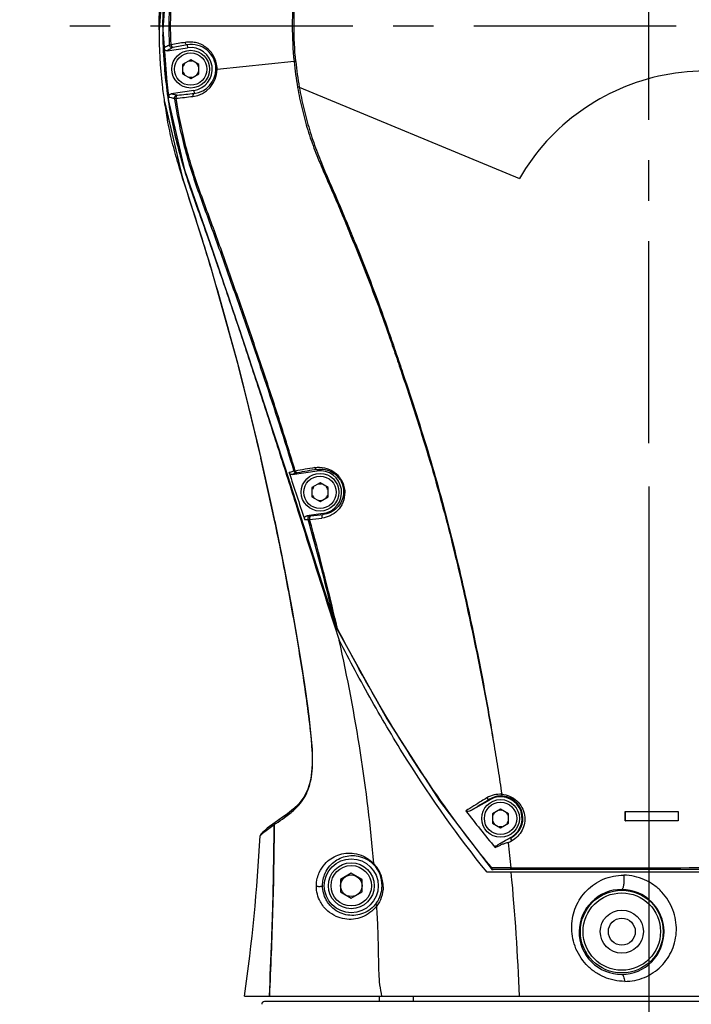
# Model space of a CAD drawing. Header units: millimetres. Extents: x 7426 to 8300, y 123 to 421.
# Tile 185 of 197: x 8157.3 to 8163.54, y 335.29 to 344.42. Entities that reach past the tile are written whole.
import ezdxf

# ---------------------------------------------------------------- set-up
doc = ezdxf.new("R2010")
doc.units = ezdxf.units.MM
doc.linetypes.add('CENTER', pattern=[0.6, 0.375, -0.075, 0.075, -0.075])
for name, color, linetype in [('中心线', 7, 'CENTER'), ('外形图', 7, 'Continuous'), ('尺寸标注', 7, 'Continuous'), ('运动范围', 7, 'Continuous')]:
    doc.layers.add(name, color=color, linetype=linetype)
doc.styles.add('微软雅黑', font='msyh.ttc')
doc.dimstyles.new('尺寸标注_1_20比例', dxfattribs={"dimtxt": 1.5, "dimasz": 1.25, "dimexe": 0.5, "dimexo": 0.4, "dimgap": 0.5, "dimtad": 1, "dimdec": 1, "dimlfac": 20, "dimdsep": 46, "dimtxsty": '微软雅黑', "dimcen": 0.09, "dimadec": 0, "dimazin": 0, "dimtp": 0.01, "dimtm": 0.01, "dimtfac": 1, "dimtdec": 1, "dimtofl": 0, "dimtmove": 0, "dimatfit": 3, "dimfxl": 1, "dimtolj": 1, "dimarcsym": 0})

# ---------------------------------------------------------------- blocks, each defined once
blk = doc.blocks.new('*D1279')
at = {"layer": 'Defpoints', "color": 0}
for p in [(8163.1407, 403.1778), (8093.7172, 293.7489), (8143.3418, 293.7489)]:
    blk.add_point(p, dxfattribs=at)
at = {"layer": '尺寸标注', "color": 0, "lineweight": -2}
for p, q in [((8162.7407, 403.1778), (8093.2172, 403.1778)), ((8093.7172, 401.9278), (8093.7172, 294.9989)), ((8142.9418, 293.7489), (8093.2172, 293.7489))]:
    blk.add_line(p, q, dxfattribs=at)
at = {"layer": '尺寸标注', "color": 0}
for points in [[(8093.9255, 401.9278), (8093.5088, 401.9278), (8093.7172, 403.1778)], [(8093.5088, 294.9989), (8093.9255, 294.9989), (8093.7172, 293.7489)]]:
    blk.add_solid(points, dxfattribs=at)
at = {"layer": '尺寸标注', "color": 0, "insert": (8092.4381, 348.4634), "char_height": 1.5, "attachment_point": 5, "rotation": 90, "style": '微软雅黑'}
blk.add_mtext('\\A1;2188.6', dxfattribs=at)
blk = doc.blocks.new('*D1280')
at = {"layer": 'Defpoints', "color": 0}
for p in [(8163.1407, 340.4926), (8164.3908, 323.3293), (8164.3908, 313.0883)]:
    blk.add_point(p, dxfattribs=at)
at = {"layer": '尺寸标注', "color": 0, "lineweight": -2}
for p, q in [((8163.1407, 340.0926), (8163.1407, 312.5883)), ((8164.3908, 322.9293), (8164.3908, 312.5883)), ((8161.8907, 313.0883), (8157.5723, 313.0883)), ((8165.6408, 313.0883), (8166.8908, 313.0883))]:
    blk.add_line(p, q, dxfattribs=at)
at = {"layer": '尺寸标注', "color": 0}
for points in [[(8161.8907, 312.8799), (8161.8907, 313.2966), (8163.1407, 313.0883)], [(8165.6408, 313.2966), (8165.6408, 312.8799), (8164.3908, 313.0883)]]:
    blk.add_solid(points, dxfattribs=at)
at = {"layer": '尺寸标注', "color": 0, "insert": (8159.1065, 314.3639), "char_height": 1.5, "attachment_point": 5, "style": '微软雅黑'}
blk.add_mtext('\\A1;25', dxfattribs=at)
blk = doc.blocks.new('*D1283')
at = {"layer": 'Defpoints', "color": 0}
for p in [(8148.7883, 344.3629), (8164.3908, 323.3293), (8164.3908, 290.7281)]:
    blk.add_point(p, dxfattribs=at)
at = {"layer": '尺寸标注', "color": 0, "lineweight": -2}
for p, q in [((8148.7883, 343.9629), (8148.7883, 290.2281)), ((8164.3908, 322.9293), (8164.3908, 290.2281)), ((8150.0383, 290.7281), (8163.1408, 290.7281))]:
    blk.add_line(p, q, dxfattribs=at)
at = {"layer": '尺寸标注', "color": 0}
for points in [[(8150.0383, 290.9365), (8150.0383, 290.5198), (8148.7883, 290.7281)], [(8163.1408, 290.5198), (8163.1408, 290.9365), (8164.3908, 290.7281)]]:
    blk.add_solid(points, dxfattribs=at)
at = {"layer": '尺寸标注', "color": 0, "insert": (8156.5896, 292.0072), "char_height": 1.5, "attachment_point": 5, "style": '微软雅黑'}
blk.add_mtext('\\A1;312', dxfattribs=at)
blk = doc.blocks.new('*D1284')
at = {"layer": 'Defpoints', "color": 0}
for p in [(8104.3258, 344.3629), (8164.3908, 323.3293), (8164.3908, 286.541)]:
    blk.add_point(p, dxfattribs=at)
at = {"layer": '尺寸标注', "color": 0, "lineweight": -2}
for p, q in [((8104.3258, 343.9629), (8104.3258, 286.041)), ((8164.3908, 322.9293), (8164.3908, 286.041)), ((8105.5758, 286.541), (8163.1408, 286.541))]:
    blk.add_line(p, q, dxfattribs=at)
at = {"layer": '尺寸标注', "color": 0}
for points in [[(8105.5758, 286.7493), (8105.5758, 286.3327), (8104.3258, 286.541)], [(8163.1408, 286.3327), (8163.1408, 286.7493), (8164.3908, 286.541)]]:
    blk.add_solid(points, dxfattribs=at)
at = {"layer": '尺寸标注', "color": 0, "insert": (8134.3583, 287.8201), "char_height": 1.5, "attachment_point": 5, "style": '微软雅黑'}
blk.add_mtext('\\A1;\\A1;1201.2', dxfattribs=at)

msp = doc.modelspace()

# ---------------------------------------------------------------- linework, layer by layer
at = {"layer": '中心线', "linetype": 'CENTER', "ltscale": 5}
for p, q in [((8163.1407, 340.4926), (8163.1407, 379.0404)), ((8169.3943, 344.3629), (8157.5459, 344.3629))]:
    msp.add_line(p, q, dxfattribs=at)
at = {"layer": '外形图', "color": 7, "linetype": 'Continuous'}
for p, q in [((8158.6336, 344.269), (8158.6334, 344.2803)), ((8158.6366, 344.2691), (8158.6363, 344.2803)), ((8158.6725, 344.1339), (8158.8626, 344.1609)), ((8158.6922, 344.187), (8158.7082, 344.1884)), ((8158.8588, 344.1876), (8158.8626, 344.1609)), ((8158.8907, 344.0495), (8158.8157, 344.0062)), ((8158.8157, 344.0062), (8158.8157, 343.9196)), ((8158.9657, 344.0062), (8158.8907, 344.0495)), ((8158.9657, 343.9196), (8158.9657, 344.0062)), ((8159.8501, 344.0327), (8159.1355, 343.961)), ((8158.8157, 343.9196), (8158.8907, 343.8763)), ((8158.8907, 343.8763), (8158.9657, 343.9196)), ((8159.8981, 343.7959), (8161.9407, 342.9496)), ((8158.9189, 343.7649), (8158.7082, 343.7349)), ((8158.9189, 343.7649), (8158.9227, 343.7381)), ((8158.8302, 343.034), (8158.8332, 343.0244)), ((8158.832, 343.0345), (8158.8347, 343.0249)), ((8159.4143, 341.3372), (8159.3805, 341.4386)), ((8159.4147, 341.3373), (8159.3809, 341.4387)), ((8159.3412, 341.1784), (8159.3412, 341.1784)), ((8159.3412, 341.1784), (8159.5173, 340.4627)), ((8159.3412, 341.1784), (8159.5422, 340.3554)), ((8159.6721, 339.764), (8159.5422, 340.3554)), ((8159.8313, 340.2036), (8160.0631, 340.2359)), ((8160.0611, 340.25), (8160.0631, 340.2359)), ((8160.0907, 340.1245), (8160.0157, 340.0812)), ((8160.0157, 340.0812), (8160.0157, 339.9946)), ((8160.1657, 340.0812), (8160.0907, 340.1245)), ((8160.1657, 339.9946), (8160.1657, 340.0812)), ((8160.0157, 339.9946), (8160.0907, 339.9513)), ((8160.0907, 339.9513), (8160.1657, 339.9946)), ((8159.6722, 339.764), (8159.6663, 339.7921)), ((8160.1184, 339.8398), (8159.9678, 339.8188)), ((8160.1184, 339.8398), (8160.1196, 339.8312)), ((8160.2221, 338.8082), (8160.2682, 338.6664)), ((8160.2226, 338.8084), (8160.2682, 338.6664)), ((8160.2307, 338.811), (8160.2318, 338.8116)), ((8160.2307, 338.811), (8160.2336, 338.8026)), ((8160.2336, 338.8026), (8160.2451, 338.776)), ((8160.2451, 338.776), (8160.2505, 338.7788)), ((8161.49, 337.0846), (8161.6657, 337.1861)), ((8161.6632, 337.1905), (8161.6657, 337.1861)), ((8161.7657, 337.0995), (8161.6907, 337.0562)), ((8161.6907, 337.0562), (8161.6907, 336.9696)), ((8161.8407, 337.0562), (8161.7657, 337.0995)), ((8161.8407, 336.9696), (8161.8407, 337.0562)), ((8162.923, 337.0759), (8163.4146, 337.0759)), ((8162.923, 337.0759), (8162.9234, 337.0754)), ((8162.923, 336.9891), (8162.923, 337.0759)), ((8162.9234, 337.0754), (8163.4141, 337.0754)), ((8162.9234, 336.9896), (8162.9234, 337.0754)), ((8163.4146, 337.0759), (8163.4141, 337.0754)), ((8163.4141, 337.0754), (8163.4141, 336.9896)), ((8163.4146, 337.0759), (8163.4146, 336.9891)), ((8161.6907, 336.9696), (8161.7657, 336.9263)), ((8161.7657, 336.9263), (8161.8407, 336.9696)), ((8162.923, 336.9891), (8162.9234, 336.9896)), ((8163.4146, 336.9891), (8162.923, 336.9891)), ((8163.4141, 336.9896), (8162.9234, 336.9896)), ((8163.4146, 336.9891), (8163.4141, 336.9896)), ((8159.5358, 336.8504), (8159.5358, 336.8504)), ((8159.5558, 336.8819), (8159.5395, 336.8621)), ((8159.5395, 336.8621), (8159.5395, 336.8621)), ((8159.5615, 336.8868), (8159.5466, 336.8701)), ((8159.5469, 336.8698), (8159.5469, 336.8698)), ((8159.5494, 336.8659), (8159.5499, 336.8664)), ((8159.5494, 336.8659), (8159.5498, 336.8663)), ((8161.8657, 336.8397), (8161.7406, 336.7674)), ((8161.8657, 336.8397), (8161.8673, 336.837)), ((8160.3807, 336.5033), (8160.2807, 336.4456)), ((8160.4807, 336.4456), (8160.3807, 336.5033)), ((8166.7734, 336.5129), (8161.6402, 336.5129)), ((8161.6851, 336.5535), (8161.6773, 336.5471)), ((8161.6965, 336.5534), (8161.6851, 336.5534)), ((8166.6862, 336.5379), (8161.6965, 336.5379)), ((8161.8607, 336.5535), (8161.871, 336.5535)), ((8160.2807, 336.4456), (8160.2807, 336.3301)), ((8160.4807, 336.3301), (8160.4807, 336.4456)), ((8160.2807, 336.3301), (8160.3807, 336.2724)), ((8160.3807, 336.2724), (8160.4807, 336.3301)), ((8159.3907, 335.3629), (8159.6211, 335.3629)), ((8169.2055, 335.3129), (8159.5749, 335.3129)), ((8159.621, 335.3624), (8169.1605, 335.3624)), ((8160.6407, 335.3629), (8160.6407, 335.3129)), ((8160.9538, 335.3629), (8160.9538, 335.3129))]:
    msp.add_line(p, q, dxfattribs=at)
for points in [[(8168.1196, 341.461), (8168.0074, 342.9399), (8167.8289, 344.1236), (8167.6283, 345.0609), (8167.4066, 345.8282), (8167.1182, 346.4553), (8166.7491, 347.0263), (8166.3062, 347.5322), (8165.804, 347.9586), (8165.2429, 348.308), (8164.6349, 348.5723), (8163.9961, 348.7447), (8163.3388, 348.8214), (8162.6721, 348.801), (8162.0164, 348.684), (8161.391, 348.4744), (8160.8036, 348.1753), (8160.2632, 347.7913), (8159.7845, 347.3323), (8159.38, 346.8107), (8159.0568, 346.2362), (8158.8207, 345.6187), (8158.6787, 344.9805), (8158.6326, 344.3271)], [(8158.6466, 344.9923), (8158.5969, 344.327), (8158.5971, 344.3245)], [(8158.6326, 344.3271), (8158.6831, 343.68), (8158.8333, 343.0288), (8159.0932, 342.2823), (8159.3975, 341.3886), (8159.7629, 340.2703), (8160.2307, 338.811)], [(8158.6469, 343.662), (8158.8107, 342.9639), (8159.0685, 342.1546), (8159.3412, 341.1784)], [(8159.5173, 340.4627), (8159.642, 339.9064), (8159.7336, 339.4625), (8159.8044, 339.093), (8159.8611, 338.7767), (8159.9075, 338.5001), (8159.9456, 338.2546), (8159.9766, 338.0345), (8160.0008, 337.8349), (8160.0164, 337.6548), (8160.0186, 337.5028), (8160.006, 337.3829), (8159.9797, 337.2875), (8159.9401, 337.2096), (8159.8935, 337.1485), (8159.8419, 337.098), (8159.7861, 337.0532), (8159.728, 337.0111), (8159.6758, 336.9748)], [(8159.6709, 339.7701), (8159.7608, 339.3231), (8159.8284, 338.9615), (8159.8815, 338.6578), (8159.9241, 338.3961), (8159.9584, 338.1663), (8159.9859, 337.9622), (8160.0066, 337.7789), (8160.0184, 337.6153), (8160.0175, 337.4808), (8160.0043, 337.374), (8159.9783, 337.2841), (8159.9407, 337.2105), (8159.8961, 337.1514), (8159.8457, 337.1013), (8159.7905, 337.0565), (8159.7316, 337.0137), (8159.6758, 336.9748)], [(8160.2451, 338.776), (8160.7104, 337.9352), (8161.2003, 337.1763), (8161.6772, 336.547)], [(8159.6758, 336.9748), (8159.6013, 336.921), (8159.5558, 336.8819)], [(8159.6585, 336.9625), (8159.6135, 336.9303), (8159.6087, 336.9264)], [(8159.5377, 336.8585), (8159.5367, 336.8556), (8159.536, 336.8522), (8159.5358, 336.8504)], [(8159.5391, 336.8615), (8159.5387, 336.8607), (8159.5377, 336.8585)]]:
    msp.add_lwpolyline(points, dxfattribs=at)
for centre, radius in [((8158.8907, 343.9629), 0.175), ((8158.8907, 343.9629), 0.15), ((8160.0907, 340.0379), 0.175), ((8160.0907, 340.0379), 0.15), ((8161.7657, 337.0129), 0.175), ((8161.7657, 337.0129), 0.15), ((8160.3807, 336.3879), 0.25), ((8160.3807, 336.3879), 0.2125), ((8160.3807, 336.3879), 0.1875), ((8160.3807, 336.3879), 0.1), ((8162.8907, 335.9629), 0.3838), ((8162.8907, 335.9629), 0.3589), ((8162.8907, 335.9629), 0.2), ((8162.8907, 335.9629), 0.125)]:
    msp.add_circle(centre, radius, dxfattribs=at)
for centre, radius, start, end in [((8163.0776, 344.341), 4.446, 154.87631, 179.9928), ((8163.0466, 344.3435), 4.4151, 180.02529, 180.21227), ((8163.0478, 344.3443), 4.4148, 179.88823, 180.22252), ((8163.205, 344.3309), 4.6077, 180.04896, 186.43861), ((8163.0369, 344.3433), 4.4053, 180.21092, 184.29217), ((8163.0464, 344.3443), 4.4134, 180.2225, 180.83117), ((8163.0828, 344.3467), 4.4499, 181.00041, 188.35938), ((8158.6692, 344.1586), 0.0252, 182.62165, 187.92437), ((8163.0854, 344.3517), 4.4455, 182.5322, 188.34343), ((8168.1942, 289.8389), 55.1712, 99.76238, 99.90048), ((8168.0421, 290.8078), 54.164, 99.76145, 99.90186), ((8158.8979, 343.964), 0.2271, 359.7336, 99.92333), ((8158.8907, 343.9629), 0.2, 278.08263, 98.08263), ((8158.8907, 343.9629), 0.075, 139.99763, 160.00237), ((8158.8907, 343.9629), 0.075, 79.99763, 100.00237), ((8158.898, 343.9638), 0.227, 276.24225, 359.78139), ((8158.8907, 343.9629), 0.075, 19.99763, 40.00237), ((8159.7833, 344.928), 0.8978, 274.26566, 275.26429), ((8163.1781, 344.3647), 3.3444, 185.69654, 189.83313), ((8163.1386, 344.3532), 3.2882, 185.57156, 189.75862), ((8158.8907, 343.9629), 0.075, 199.99763, 220.00237), ((8158.8907, 343.9629), 0.075, 259.99763, 280.00237), ((8158.8822, 343.9618), 0.2533, 276.3953, 359.82268), ((8158.8907, 343.9629), 0.075, 319.99763, 340.00237), ((8163.6707, 341.9459), 2, 52.40948, 149.87949), ((8162.9648, 344.3031), 4.366, 186.43005, 188.44433), ((8163.1283, 344.3522), 4.4957, 188.34371, 189.03715), ((8153.5044, 391.8852), 48.4776, 276.21878, 276.40267), ((8153.4288, 392.7101), 49.2792, 276.22021, 276.40087), ((8162.7444, 344.2702), 4.1431, 188.44205, 190.78973), ((8162.9134, 344.3129), 4.2772, 188.96993, 197.18764), ((8164.3048, 344.7569), 5.7378, 197.31754, 198.65253), ((8136.329, 335.3281), 23.7424, 16.50667, 17.19495), ((8076.4922, 313.6466), 87.4239, 18.53601, 19.070428), ((8133.379, 334.4588), 26.8178, 14.51106, 16.49659), ((8130.073, 333.5893), 30.2362, 13.02302, 14.53643), ((8129.544, 333.4632), 30.78, 12.83166, 13.02983), ((8129.3852, 333.4277), 30.9427, 11.86938, 12.83039), ((8166.0407, 305.0576), 35.7162, 99.66739, 99.9627), ((8165.7319, 306.9382), 33.791, 99.66103, 99.97057), ((8160.0907, 340.0379), 0.2, 277.94772, 97.94772), ((8160.922, 336.8726), 3.5051, 107.38449, 108.13105), ((8160.0907, 340.0379), 0.075, 139.99763, 160.00237), ((8160.0907, 340.0379), 0.075, 79.99763, 100.00237), ((8160.0907, 340.0379), 0.075, 19.99763, 40.00237), ((8160.0907, 340.0379), 0.075, 199.99763, 220.00237), ((8160.0907, 340.0379), 0.075, 259.99763, 280.00237), ((8160.0907, 340.0379), 0.075, 319.99763, 340.00237), ((8159.9686, 339.7937), 0.0228, 188.19732, 198.63255), ((8160.0068, 344.9073), 5.1213, 269.32998, 269.70382), ((8159.9915, 345.1766), 5.3579, 269.7465, 270.08987), ((8160.0261, 339.7961), 0.0343, 187.89932, 197.1016), ((8156.7094, 371.4548), 31.8386, 275.92021, 276.12702), ((8140.8718, 334.3673), 19.8745, 12.92775, 15.82174), ((8156.6699, 371.9799), 32.3333, 275.92271, 276.12473), ((8160.1424, 339.8084), 0.0363, 187.90285, 196.60458), ((8224.6417, 359.9148), 67.779, 197.726135, 198.139832), ((8160.3816, 338.8729), 0.1619, 202.25962, 203.3213), ((8160.375, 338.87), 0.1547, 203.30199, 207.11636), ((8160.344, 338.8526), 0.1191, 212.47868, 218.27042), ((8158.953, 337.5395), 1.0677, 356.66373, 356.82027), ((8161.7597, 337.0052), 0.2315, 85.87365, 121.25928), ((8161.7699, 337.0168), 0.2038, 86.0257, 121.55566), ((8161.7657, 337.0129), 0.2, 300, 120), ((8161.7688, 337.0162), 0.2045, 359.05859, 85.74916), ((8209.1968, 259.2434), 91.2973, 121.375636, 121.503024), ((8169.3147, 343.0668), 9.8866, 217.24005, 219.76401), ((8161.7657, 337.0129), 0.075, 139.99763, 160.00237), ((8161.7657, 337.0129), 0.075, 79.99763, 100.00237), ((8161.7657, 337.0129), 0.075, 19.99763, 40.00237), ((8130.5389, 337.0533), 29.126, 358.74994, 359.80428), ((8161.1551, 334.8167), 2.6055, 124.45977, 124.89085), ((8159.6902, 336.9537), 0.0255, 151.56885, 161.12205), ((8159.69, 336.9538), 0.0252, 142.16899, 151.56801), ((8161.7657, 337.0129), 0.075, 199.99763, 220.00237), ((8161.7657, 337.0129), 0.075, 259.99763, 280.00237), ((8161.7657, 337.0129), 0.075, 319.99763, 340.00237), ((8161.7691, 337.0161), 0.2042, 298.72362, 359.09635), ((8141.6777, 337.8403), 17.8855, 352.03806, 356.82727), ((8159.561, 336.8489), 0.0252, 158.46216, 176.71974), ((8159.5608, 336.849), 0.025, 123.62233, 158.39978), ((8160.3867, 336.391), 0.2799, 359.3621, 43.24553), ((8161.6965, 336.5629), 0.025, 219.44142, 270), ((8141.2299, 334.5711), 20.7263, 2.18811, 5.37577), ((8125.908, 337.1531), 33.758, 358.26062, 358.75208), ((8160.387, 336.3909), 0.2797, 324.54485, 359.3853), ((8162.889, 335.959), 0.3945, 89.74072, 179.43167), ((8162.8892, 335.96), 0.3935, 0.42174, 89.78067), ((8119.3503, 337.3506), 40.3186, 357.92488, 358.26294), ((8162.8879, 335.9594), 0.3935, 179.48785, 270.41169), ((8162.8883, 335.9603), 0.3945, 270.35218, 0.37076), ((8090.8752, 338.4243), 68.814, 357.450168, 357.89002), ((8159.5749, 335.2879), 0.025, 90, 179)]:
    msp.add_arc(centre, radius, start, end, dxfattribs=at)
for points, knots in [([(8158.5973, 344.3269), (8158.5971, 344.6058), (8158.6494, 345.1651), (8158.8827, 345.9735), (8159.2609, 346.7255), (8159.7725, 347.3939), (8160.3976, 347.9571), (8161.1141, 348.3986), (8161.9004, 348.6989), (8162.7282, 348.8502), (8163.5697, 348.8496), (8164.397, 348.6946), (8165.1817, 348.3907), (8165.8981, 347.949), (8166.5207, 347.3822), (8166.9437, 346.8236), (8167.2366, 346.3481), (8167.4291, 345.9756), (8167.5927, 345.5898), (8167.6879, 345.3272), (8167.7331, 345.1951)], [0, 0, 0, 0, 0.06248, 0.12497, 0.187461, 0.249952, 0.312447, 0.374939, 0.437431, 0.499924, 0.562417, 0.624909, 0.6874, 0.749891, 0.812388, 0.874895, 0.906181, 0.937443, 0.968715, 1, 1, 1, 1]), ([(8158.633, 344.3529), (8158.6335, 344.6017), (8158.6765, 345.1001), (8158.8662, 345.8253), (8159.1729, 346.5093), (8159.5887, 347.1332), (8160.1029, 347.6787), (8160.6985, 348.1337), (8161.3611, 348.4846), (8162.0731, 348.7193), (8162.8139, 348.8338), (8163.5635, 348.827), (8164.3017, 348.6961), (8165.0081, 348.4453), (8165.6637, 348.0818), (8166.2504, 347.615), (8166.7509, 347.0571), (8167.0208, 346.6363), (8167.1389, 346.4174)], [0, 0, 0, 0, 0.062497, 0.124995, 0.187494, 0.249993, 0.312493, 0.374994, 0.437492, 0.499991, 0.562493, 0.624993, 0.687492, 0.749993, 0.812493, 0.874992, 0.937492, 1, 1, 1, 1]), ([(8162.2938, 348.7313), (8162.0358, 348.6817), (8161.5273, 348.5365), (8160.8167, 348.1857), (8160.1797, 347.7144), (8159.6335, 347.1403), (8159.1987, 346.4777), (8158.8872, 345.7491), (8158.7077, 344.9776), (8158.6818, 344.4495), (8158.6923, 344.187)], [0, 0, 0, 0, 0.125012, 0.25001, 0.375024, 0.500033, 0.62504, 0.750053, 0.875041, 1, 1, 1, 1]), ([(8158.7082, 344.1884), (8158.6976, 344.4499), (8158.7241, 344.976), (8158.9037, 345.7443), (8159.2137, 346.4702), (8159.6464, 347.1305), (8160.1896, 347.7034), (8160.8243, 348.1727), (8161.532, 348.5224), (8162.0385, 348.6672), (8162.2956, 348.7169)], [0, 0, 0, 0, 0.124951, 0.249941, 0.37495, 0.499961, 0.624971, 0.749986, 0.874988, 1, 1, 1, 1]), ([(8166.5377, 344.3805), (8166.514, 344.489), (8166.4654, 344.7059), (8166.3867, 345.0301), (8166.3136, 345.2986), (8166.2427, 345.5099), (8166.1611, 345.7174), (8166.0387, 345.9685), (8165.8021, 346.3474), (8165.4372, 346.7745), (8164.9049, 347.1872), (8164.3004, 347.485), (8163.6479, 347.6528), (8162.9752, 347.6887), (8162.3091, 347.5869), (8161.6771, 347.3536), (8161.1045, 346.9985), (8160.6155, 346.5349), (8160.23, 345.9823), (8159.9637, 345.3634), (8159.8273, 344.704), (8159.8274, 344.2544), (8159.8501, 344.0327)], [0, 0, 0, 0, 0.03113, 0.062301, 0.093509, 0.109113, 0.124729, 0.15599, 0.187265, 0.24977, 0.312289, 0.374808, 0.437335, 0.49986, 0.562383, 0.624909, 0.687433, 0.749958, 0.812482, 0.875003, 0.937512, 1, 1, 1, 1]), ([(8159.8657, 344.034), (8159.8435, 344.2548), (8159.8441, 344.5909), (8159.9125, 345.0304), (8160.0247, 345.461), (8160.2459, 345.9748), (8160.6297, 346.5248), (8161.1164, 346.9865), (8161.6863, 347.3402), (8162.3155, 347.5726), (8162.9788, 347.6734), (8163.6485, 347.6377), (8164.1901, 347.4975), (8164.599, 347.3218), (8164.8907, 347.1588), (8165.1642, 346.967), (8165.4175, 346.7493), (8165.6472, 346.5067), (8165.8501, 346.2415), (8166.0276, 345.9589), (8166.1752, 345.6595), (8166.2857, 345.345), (8166.3747, 345.0244), (8166.4526, 344.7013), (8166.5017, 344.4854), (8166.525, 344.3772)], [0, 0, 0, 0, 0.062459, 0.09374, 0.125025, 0.187523, 0.250023, 0.312522, 0.375022, 0.437523, 0.500022, 0.562523, 0.625024, 0.656314, 0.687603, 0.718892, 0.750179, 0.781461, 0.812736, 0.844, 0.875247, 0.906475, 0.937675, 0.968851, 1, 1, 1, 1]), ([(8158.6922, 344.187), (8158.6875, 344.1845), (8158.6709, 344.1755), (8158.6549, 344.1655), (8158.644, 344.1575)], [0, 0, 0, 0, 0.28203, 1, 1, 1, 1]), ([(8158.6725, 344.1339), (8158.6758, 344.1363), (8158.6912, 344.1471), (8158.7076, 344.1565), (8158.7205, 344.1634)], [0, 0, 0, 0, 0.218508, 1, 1, 1, 1]), ([(8158.7206, 344.1632), (8158.7142, 344.1624), (8158.7004, 344.1659), (8158.6933, 344.1783), (8158.6924, 344.1847)], [0, 0, 0, 0, 0.499306, 1, 1, 1, 1]), ([(8158.7082, 344.1884), (8158.709, 344.1822), (8158.7127, 344.1713), (8158.7238, 344.1645), (8158.7285, 344.1649)], [0, 0, 0, 0, 0.565825, 1, 1, 1, 1]), ([(8158.728, 344.165), (8158.7271, 344.1648), (8158.7246, 344.1643), (8158.722, 344.164), (8158.7205, 344.1634)], [0, 0, 0, 0, 0.371401, 1, 1, 1, 1]), ([(8158.8588, 344.1876), (8158.8542, 344.1872), (8158.8435, 344.1942), (8158.8401, 344.205), (8158.8392, 344.2112)], [0, 0, 0, 0, 0.426938, 1, 1, 1, 1]), ([(8159.1355, 343.961), (8159.136, 343.9819), (8159.1304, 344.0235), (8159.102, 344.0984), (8159.0496, 344.1584), (8158.9861, 344.1945), (8158.9374, 344.2108), (8158.8878, 344.2158), (8158.8554, 344.2132), (8158.8394, 344.2112)], [0, 0, 0, 0, 0.142339, 0.28257, 0.542454, 0.663084, 0.77858, 0.890178, 1, 1, 1, 1]), ([(8158.6725, 344.1339), (8158.6681, 344.1333), (8158.6589, 344.1344), (8158.6516, 344.1401), (8158.649, 344.1437)], [0, 0, 0, 0, 0.50004, 1, 1, 1, 1]), ([(8158.6439, 344.0136), (8158.6502, 343.9306), (8158.6674, 343.7648), (8158.7066, 343.518), (8158.7601, 343.2738), (8158.8056, 343.1135), (8158.8302, 343.034)], [0, 0, 0, 0, 0.249987, 0.499996, 0.749984, 1, 1, 1, 1]), ([(8159.1355, 343.961), (8159.1329, 343.9612), (8159.1296, 343.9615), (8159.1263, 343.9622), (8159.1251, 343.9627), (8159.125, 343.963)], [0, 0, 0, 0, 0.701266, 0.903543, 1, 1, 1, 1]), ([(8159.8981, 343.7959), (8159.8968, 343.7957), (8159.8917, 343.7949), (8159.8867, 343.7941), (8159.883, 343.7935)], [0, 0, 0, 0, 0.260717, 1, 1, 1, 1]), ([(8159.883, 343.7935), (8159.8945, 343.7269), (8159.9217, 343.5943), (8159.9749, 343.3985), (8160.0416, 343.207), (8160.1195, 343.02), (8160.2016, 342.835), (8160.2816, 342.649), (8160.3589, 342.4621), (8160.4597, 342.2122), (8160.5841, 341.8996), (8160.6985, 341.5834), (8160.7859, 341.3295), (8160.8721, 341.0756), (8160.9772, 340.758), (8161.0965, 340.3754), (8161.2434, 339.8648), (8161.4027, 339.2243), (8161.5667, 338.4557), (8161.6621, 337.9431), (8161.7053, 337.6876)], [0, 0, 0, 0, 0.031742, 0.063493, 0.095199, 0.12689, 0.158592, 0.19027, 0.221921, 0.253557, 0.316786, 0.379896, 0.411409, 0.442897, 0.50578, 0.568506, 0.631022, 0.755262, 0.878318, 1, 1, 1, 1]), ([(8159.8981, 343.7959), (8159.9101, 343.7295), (8159.938, 343.5972), (8159.9907, 343.4015), (8160.0559, 343.2095), (8160.1322, 343.0219), (8160.2137, 342.8367), (8160.2936, 342.6508), (8160.3708, 342.4639), (8160.4728, 342.2145), (8160.5954, 341.9012), (8160.7087, 341.5847), (8160.7957, 341.3306), (8160.8816, 341.0766), (8160.9861, 340.7588), (8161.1053, 340.3763), (8161.2511, 339.8653), (8161.4095, 339.2247), (8161.5731, 338.4563), (8161.6649, 337.9433), (8161.7053, 337.6876)], [0, 0, 0, 0, 0.031726, 0.063448, 0.095152, 0.126856, 0.158544, 0.190216, 0.221877, 0.253527, 0.316764, 0.379884, 0.411402, 0.442895, 0.50579, 0.568531, 0.631058, 0.755325, 0.878398, 1, 1, 1, 1]), ([(8158.6869, 343.7067), (8158.686, 343.713), (8158.6895, 343.7269), (8158.7018, 343.734), (8158.7082, 343.7349)], [0, 0, 0, 0, 0.500125, 1, 1, 1, 1]), ([(8158.687, 343.7065), (8158.6907, 343.7051), (8158.7081, 343.6992), (8158.726, 343.695), (8158.7401, 343.6921)], [0, 0, 0, 0, 0.217111, 1, 1, 1, 1]), ([(8158.7611, 343.7205), (8158.756, 343.7216), (8158.7381, 343.7255), (8158.7205, 343.7304), (8158.7082, 343.7349)], [0, 0, 0, 0, 0.282949, 1, 1, 1, 1]), ([(8158.7401, 343.692), (8158.7391, 343.6983), (8158.7424, 343.7124), (8158.7548, 343.7196), (8158.7612, 343.7206)], [0, 0, 0, 0, 0.500825, 1, 1, 1, 1]), ([(8158.7399, 343.6921), (8158.7513, 343.6168), (8158.7779, 343.4667), (8158.8292, 343.2441), (8158.8929, 343.0248), (8158.9673, 342.809), (8159.0463, 342.5951), (8159.1245, 342.381), (8159.2011, 342.1666), (8159.3021, 341.8807), (8159.4276, 341.5237), (8159.622, 340.9524), (8159.7606, 340.522), (8159.8483, 340.2342)], [0, 0, 0, 0, 0.062852, 0.125705, 0.188489, 0.251239, 0.313993, 0.376701, 0.439346, 0.501935, 0.626947, 0.751672, 1, 1, 1, 1]), ([(8158.7558, 343.6929), (8158.7522, 343.6925), (8158.7471, 343.6923), (8158.7417, 343.6915), (8158.7401, 343.692)], [0, 0, 0, 0, 0.682456, 1, 1, 1, 1]), ([(8158.7557, 343.6929), (8158.7548, 343.6991), (8158.7553, 343.7107), (8158.7642, 343.7203), (8158.769, 343.7211)], [0, 0, 0, 0, 0.564101, 1, 1, 1, 1]), ([(8159.8615, 340.2353), (8159.8179, 340.3789), (8159.7284, 340.666), (8159.5881, 341.0955), (8159.4418, 341.5244), (8159.3176, 341.8818), (8159.2171, 342.1677), (8159.1404, 342.3821), (8159.0615, 342.5959), (8158.9824, 342.8098), (8158.9083, 343.0256), (8158.8236, 343.318), (8158.7784, 343.5424), (8158.7557, 343.6929)], [0, 0, 0, 0, 0.123911, 0.248284, 0.373011, 0.498017, 0.560608, 0.623263, 0.685988, 0.748753, 0.811514, 0.874312, 1, 1, 1, 1]), ([(8158.7611, 343.7205), (8158.7619, 343.7204), (8158.7643, 343.7207), (8158.7666, 343.7209), (8158.7682, 343.721)], [0, 0, 0, 0, 0.329037, 1, 1, 1, 1]), ([(8158.9227, 343.7381), (8158.9181, 343.7373), (8158.9097, 343.7275), (8158.9094, 343.7162), (8158.9104, 343.71)], [0, 0, 0, 0, 0.427339, 1, 1, 1, 1]), ([(8158.7762, 343.0818), (8158.7561, 343.1497), (8158.7181, 343.2864), (8158.6878, 343.425), (8158.6746, 343.4946)], [0, 0, 0, 0, 0.49987, 1, 1, 1, 1]), ([(8159.0102, 342.3469), (8158.9722, 342.4697), (8158.8935, 342.7144), (8158.8126, 342.9585), (8158.7762, 343.0818)], [0, 0, 0, 0, 0.499968, 1, 1, 1, 1]), ([(8158.8332, 343.0244), (8158.8608, 342.9362), (8158.9212, 342.7613), (8159.0158, 342.5004), (8159.1063, 342.2382), (8159.1963, 341.9757), (8159.2857, 341.713), (8159.4035, 341.3623), (8159.5479, 340.923), (8159.7183, 340.3949), (8159.9423, 339.6898), (8160.1082, 339.1602), (8160.2221, 338.8082)], [0, 0, 0, 0, 0.062498, 0.125003, 0.187503, 0.250002, 0.312502, 0.375002, 0.500002, 0.625001, 0.750001, 1, 1, 1, 1]), ([(8159.118, 342.2106), (8159.0771, 342.3294), (8158.9938, 342.5664), (8158.9085, 342.8028), (8158.8684, 342.9218)], [0, 0, 0, 0, 0.499965, 1, 1, 1, 1]), ([(8160.0082, 339.505), (8159.9105, 339.8108), (8159.7156, 340.4225), (8159.5161, 341.0327), (8159.4147, 341.3373)], [0, 0, 0, 0, 0.5, 1, 1, 1, 1]), ([(8159.8482, 340.2342), (8159.8444, 340.2331), (8159.8295, 340.2286), (8159.8148, 340.2237), (8159.8038, 340.2204)], [0, 0, 0, 0, 0.256848, 1, 1, 1, 1]), ([(8159.8313, 340.2036), (8159.8256, 340.2028), (8159.8134, 340.2051), (8159.8056, 340.215), (8159.8038, 340.2204)], [0, 0, 0, 0, 0.500377, 1, 1, 1, 1]), ([(8159.8482, 340.2342), (8159.8489, 340.2341), (8159.8534, 340.2341), (8159.8578, 340.2347), (8159.8615, 340.2353)], [0, 0, 0, 0, 0.153553, 1, 1, 1, 1]), ([(8159.8482, 340.2342), (8159.85, 340.2289), (8159.8574, 340.2194), (8159.8693, 340.2168), (8159.8748, 340.2175)], [0, 0, 0, 0, 0.503456, 1, 1, 1, 1]), ([(8159.8659, 340.2269), (8159.8668, 340.2255), (8159.8707, 340.2211), (8159.877, 340.2184), (8159.8812, 340.2188)], [0, 0, 0, 0, 0.282325, 1, 1, 1, 1]), ([(8159.8748, 340.2175), (8159.8751, 340.2176), (8159.8772, 340.2181), (8159.8794, 340.2185), (8159.8813, 340.2189)], [0, 0, 0, 0, 0.147476, 1, 1, 1, 1]), ([(8160.0429, 340.2667), (8160.0719, 340.2717), (8160.1359, 340.2707), (8160.2288, 340.2301), (8160.2886, 340.1613), (8160.3147, 340.0932), (8160.3242, 340.0245), (8160.3089, 339.9435), (8160.2583, 339.8668), (8160.1885, 339.8165), (8160.1346, 339.801), (8160.1076, 339.7981)], [0, 0, 0, 0, 0.116768, 0.247683, 0.391744, 0.464841, 0.535367, 0.664917, 0.782188, 0.892159, 1, 1, 1, 1]), ([(8160.0429, 340.2667), (8160.0444, 340.262), (8160.0485, 340.2539), (8160.0574, 340.2496), (8160.0611, 340.25)], [0, 0, 0, 0, 0.564805, 1, 1, 1, 1]), ([(8160.0611, 340.25), (8160.0867, 340.2544), (8160.1437, 340.2537), (8160.2275, 340.2172), (8160.2923, 340.1419), (8160.3156, 340.0459), (8160.2973, 339.9573), (8160.2517, 339.8902), (8160.1903, 339.8468), (8160.1431, 339.8336), (8160.1196, 339.8312)], [0, 0, 0, 0, 0.115354, 0.247269, 0.39544, 0.541479, 0.671229, 0.786928, 0.894628, 1, 1, 1, 1]), ([(8160.0191, 337.4802), (8160.0241, 337.5697), (8160.0127, 337.7559), (8159.9783, 338.0364), (8159.9368, 338.3241), (8159.8904, 338.6125), (8159.8404, 338.901), (8159.7696, 339.2852), (8159.7123, 339.5727), (8159.6722, 339.764)], [0, 0, 0, 0, 0.11627, 0.240885, 0.366812, 0.493199, 0.619794, 0.746487, 1, 1, 1, 1]), ([(8159.9459, 339.7901), (8159.945, 339.7965), (8159.9486, 339.8108), (8159.9613, 339.8179), (8159.9678, 339.8188)], [0, 0, 0, 0, 0.499891, 1, 1, 1, 1]), ([(8159.9794, 339.7904), (8159.9785, 339.7967), (8159.9817, 339.8104), (8159.9938, 339.8178), (8159.9999, 339.8187)], [0, 0, 0, 0, 0.505324, 1, 1, 1, 1]), ([(8159.9933, 339.786), (8159.9919, 339.7859), (8159.9876, 339.7856), (8159.9832, 339.7854), (8159.9804, 339.7861)], [0, 0, 0, 0, 0.330453, 1, 1, 1, 1]), ([(8160.2316, 338.8116), (8160.2129, 338.8929), (8160.1355, 339.2193), (8160.0492, 339.5435), (8159.9804, 339.7861)], [0, 0, 0, 0, 0.248459, 1, 1, 1, 1]), ([(8160.0062, 339.8192), (8160.0014, 339.8184), (8159.9921, 339.8093), (8159.9913, 339.7975), (8159.9921, 339.7914)], [0, 0, 0, 0, 0.442986, 1, 1, 1, 1]), ([(8160.0062, 339.8192), (8160.0055, 339.8191), (8160.0034, 339.8189), (8160.0013, 339.8187), (8159.9999, 339.8187)], [0, 0, 0, 0, 0.336589, 1, 1, 1, 1]), ([(8160.1196, 339.8312), (8160.1149, 339.8303), (8160.1062, 339.821), (8160.1056, 339.8096), (8160.1065, 339.8035)], [0, 0, 0, 0, 0.434438, 1, 1, 1, 1]), ([(8161.6851, 336.5534), (8161.5445, 336.7239), (8161.2079, 337.1626), (8160.7243, 337.9039), (8160.4028, 338.4843), (8160.2505, 338.7788)], [0, 0, 0, 0, 0.250024, 0.625016, 1, 1, 1, 1]), ([(8161.6402, 336.5129), (8161.3723, 336.8442), (8161.0032, 337.3685), (8160.5675, 338.1012), (8160.3659, 338.477), (8160.2682, 338.6664)], [0, 0, 0, 0, 0.499903, 0.749953, 1, 1, 1, 1]), ([(8160.5894, 336.5938), (8160.5606, 336.9373), (8160.4766, 337.6325), (8160.3451, 338.3201), (8160.2683, 338.6664)], [0, 0, 0, 0, 0.49281, 1, 1, 1, 1]), ([(8161.7053, 337.6876), (8161.7116, 337.6499), (8161.7249, 337.5746), (8161.7431, 337.4617), (8161.76, 337.3488), (8161.771, 337.2737), (8161.7764, 337.2361)], [0, 0, 0, 0, 0.251049, 0.501409, 0.750989, 1, 1, 1, 1]), ([(8159.6808, 336.965), (8159.7079, 336.9836), (8159.7686, 337.0246), (8159.846, 337.0845), (8159.9106, 337.1526), (8159.9619, 337.228), (8160.0046, 337.3383), (8160.016, 337.4265), (8160.019, 337.4773)], [0, 0, 0, 0, 0.152983, 0.341237, 0.4544, 0.589187, 0.763038, 1, 1, 1, 1]), ([(8161.7764, 337.2361), (8161.8016, 337.2344), (8161.8526, 337.2224), (8161.9191, 337.1798), (8161.9674, 337.1173), (8161.9916, 337.044), (8161.991, 336.9698), (8161.9684, 336.9018), (8161.9276, 336.845), (8161.8907, 336.817), (8161.8708, 336.8061)], [0, 0, 0, 0, 0.128831, 0.262006, 0.395107, 0.524301, 0.648281, 0.767667, 0.884223, 1, 1, 1, 1]), ([(8161.784, 337.2201), (8161.7818, 337.2205), (8161.7778, 337.2265), (8161.7767, 337.2323), (8161.7764, 337.2361)], [0, 0, 0, 0, 0.370553, 1, 1, 1, 1]), ([(8161.6396, 337.2031), (8161.6231, 337.1931), (8161.5579, 337.1534), (8161.4927, 337.1136), (8161.444, 337.0839)], [0, 0, 0, 0, 0.252906, 1, 1, 1, 1]), ([(8161.6396, 337.2031), (8161.6413, 337.2007), (8161.6467, 337.1938), (8161.6576, 337.1876), (8161.6632, 337.1905)], [0, 0, 0, 0, 0.318341, 1, 1, 1, 1]), ([(8161.49, 337.0846), (8161.4829, 337.0805), (8161.4681, 337.0743), (8161.4488, 337.0776), (8161.4439, 337.0839)], [0, 0, 0, 0, 0.508715, 1, 1, 1, 1]), ([(8159.5498, 336.8663), (8159.5557, 336.8719), (8159.5915, 336.9043), (8159.6314, 336.9318), (8159.6648, 336.9538)], [0, 0, 0, 0, 0.170553, 1, 1, 1, 1]), ([(8159.6647, 336.9538), (8159.6639, 336.6885), (8159.6544, 336.1578), (8159.6327, 335.6275), (8159.621, 335.3624)], [0, 0, 0, 0, 0.499998, 1, 1, 1, 1]), ([(8159.6758, 336.9747), (8159.6725, 336.9724), (8159.6668, 336.9661), (8159.6647, 336.9579), (8159.6647, 336.9538)], [0, 0, 0, 0, 0.499982, 1, 1, 1, 1]), ([(8159.5358, 336.8504), (8159.5359, 336.8511), (8159.5371, 336.853), (8159.5397, 336.8561), (8159.544, 336.8607), (8159.5474, 336.864), (8159.5494, 336.8659)], [0, 0, 0, 0, 0.104007, 0.303903, 0.602563, 1, 1, 1, 1]), ([(8161.715, 336.7431), (8161.7245, 336.7476), (8161.7436, 336.7566), (8161.7677, 336.7671), (8161.7872, 336.7755), (8161.8023, 336.7809), (8161.8173, 336.7862), (8161.8283, 336.7899), (8161.8337, 336.7889)], [0, 0, 0, 0, 0.246764, 0.494744, 0.619571, 0.74413, 0.870931, 1, 1, 1, 1]), ([(8161.8673, 336.837), (8161.8566, 336.8312), (8161.8144, 336.8079), (8161.7722, 336.7847), (8161.7406, 336.7674)], [0, 0, 0, 0, 0.252138, 1, 1, 1, 1]), ([(8161.8337, 336.7889), (8161.8341, 336.7888), (8161.8351, 336.7887), (8161.8352, 336.7875), (8161.835, 336.7873)], [0, 0, 0, 0, 0.567942, 1, 1, 1, 1]), ([(8161.8354, 336.7868), (8161.84, 336.7479), (8161.8471, 336.67), (8161.8567, 336.5924), (8161.8608, 336.5535)], [0, 0, 0, 0, 0.500071, 1, 1, 1, 1]), ([(8161.8693, 336.8085), (8161.8663, 336.8138), (8161.8623, 336.8227), (8161.864, 336.8349), (8161.8673, 336.837)], [0, 0, 0, 0, 0.607177, 1, 1, 1, 1]), ([(8160.057, 336.3841), (8160.0569, 336.4087), (8160.0618, 336.4529), (8160.0861, 336.5235), (8160.1408, 336.6082), (8160.253, 336.6846), (8160.388, 336.6982), (8160.5039, 336.6634), (8160.5621, 336.622), (8160.5895, 336.5938)], [0, 0, 0, 0, 0.101052, 0.180232, 0.305166, 0.508865, 0.714607, 0.838732, 1, 1, 1, 1]), ([(8160.1144, 336.3879), (8160.1142, 336.4273), (8160.1285, 336.4953), (8160.1892, 336.5902), (8160.2887, 336.6604), (8160.4093, 336.6747), (8160.5137, 336.6454), (8160.5662, 336.6083), (8160.5906, 336.5828)], [0, 0, 0, 0, 0.180528, 0.305801, 0.509723, 0.714764, 0.838233, 1, 1, 1, 1]), ([(8160.5895, 336.5938), (8160.5891, 336.5927), (8160.5886, 336.589), (8160.5889, 336.5847), (8160.5906, 336.5828)], [0, 0, 0, 0, 0.314132, 1, 1, 1, 1]), ([(8160.6763, 336.3771), (8160.6763, 336.3959), (8160.6734, 336.4349), (8160.652, 336.5118), (8160.6184, 336.5653), (8160.5894, 336.5938)], [0, 0, 0, 0, 0.236273, 0.489119, 1, 1, 1, 1]), ([(8161.6965, 336.5379), (8161.6954, 336.5379), (8161.6899, 336.5394), (8161.6873, 336.5455), (8161.6861, 336.5497)], [0, 0, 0, 0, 0.200467, 1, 1, 1, 1]), ([(8161.8608, 336.5535), (8161.847, 336.5535), (8161.7922, 336.5535), (8161.7374, 336.5534), (8161.6965, 336.5534)], [0, 0, 0, 0, 0.251768, 1, 1, 1, 1]), ([(8161.871, 336.5379), (8161.8699, 336.5379), (8161.8665, 336.5393), (8161.8628, 336.5451), (8161.8614, 336.5504), (8161.8607, 336.5535)], [0, 0, 0, 0, 0.170967, 0.520202, 1, 1, 1, 1]), ([(8161.8707, 336.5535), (8162.2651, 336.5538), (8163.07, 336.5553), (8164.6752, 336.5573), (8165.8861, 336.5571), (8166.6865, 336.5565)], [0, 0, 0, 0, 0.245655, 0.501436, 1, 1, 1, 1]), ([(8162.9172, 335.5012), (8162.8845, 335.5013), (8162.8183, 335.508), (8162.7229, 335.5388), (8162.6345, 335.5885), (8162.5331, 335.6769), (8162.4453, 335.8203), (8162.4141, 336.0127), (8162.4539, 336.1973), (8162.558, 336.3533), (8162.7163, 336.4611), (8162.8447, 336.486), (8162.9094, 336.4856)], [0, 0, 0, 0, 0.064029, 0.129125, 0.195041, 0.261212, 0.390879, 0.514899, 0.634087, 0.752173, 0.873346, 1, 1, 1, 1]), ([(8162.9094, 336.4856), (8162.9104, 336.4695), (8162.9107, 336.4395), (8162.9078, 336.3996), (8162.9025, 336.3722), (8162.897, 336.358), (8162.8927, 336.3537), (8162.8907, 336.3535)], [0, 0, 0, 0, 0.353862, 0.658408, 0.88276, 0.956934, 1, 1, 1, 1]), ([(8162.9172, 335.5012), (8162.9797, 335.5007), (8163.1051, 335.5264), (8163.263, 335.632), (8163.3511, 335.7635), (8163.3887, 335.8823), (8163.4036, 336.008), (8163.3763, 336.1694), (8163.2889, 336.3101), (8163.1899, 336.397), (8163.103, 336.4466), (8163.0083, 336.4778), (8162.9422, 336.4853), (8162.9094, 336.4856)], [0, 0, 0, 0, 0.122972, 0.243993, 0.36499, 0.426213, 0.487908, 0.612596, 0.740094, 0.80505, 0.870322, 0.935477, 1, 1, 1, 1]), ([(8160.1144, 336.3879), (8160.1144, 336.3863), (8160.1108, 336.3832), (8160.1018, 336.3802), (8160.0882, 336.3785), (8160.0743, 336.379), (8160.064, 336.381), (8160.059, 336.3828), (8160.057, 336.3841)], [0, 0, 0, 0, 0.075556, 0.199129, 0.482543, 0.739204, 0.88074, 1, 1, 1, 1]), ([(8160.6172, 336.2017), (8160.5991, 336.1778), (8160.5571, 336.1366), (8160.4593, 336.0806), (8160.3438, 336.0684), (8160.2352, 336.1013), (8160.1539, 336.1538), (8160.0797, 336.2469), (8160.0572, 336.3346), (8160.057, 336.3841)], [0, 0, 0, 0, 0.116647, 0.225911, 0.43545, 0.544739, 0.663767, 0.807042, 1, 1, 1, 1]), ([(8160.6148, 336.2286), (8160.599, 336.2067), (8160.5621, 336.1685), (8160.4949, 336.1302), (8160.4227, 336.1118), (8160.3485, 336.1128), (8160.2744, 336.1343), (8160.2018, 336.1806), (8160.1348, 336.264), (8160.1147, 336.343), (8160.1144, 336.3879)], [0, 0, 0, 0, 0.117415, 0.22656, 0.331893, 0.43678, 0.544998, 0.662828, 0.805239, 1, 1, 1, 1]), ([(8160.6763, 336.3771), (8160.6749, 336.3777), (8160.6706, 336.38), (8160.6667, 336.3845), (8160.6666, 336.3879)], [0, 0, 0, 0, 0.312074, 1, 1, 1, 1]), ([(8160.6763, 336.3771), (8160.676, 336.3436), (8160.6653, 336.2807), (8160.635, 336.2247), (8160.6172, 336.2017)], [0, 0, 0, 0, 0.534697, 1, 1, 1, 1]), ([(8160.6172, 336.2017), (8160.6143, 336.2058), (8160.6104, 336.2149), (8160.6124, 336.225), (8160.6148, 336.2286)], [0, 0, 0, 0, 0.534603, 1, 1, 1, 1]), ([(8160.6654, 335.3624), (8160.6492, 335.4327), (8160.6379, 335.5396), (8160.6352, 335.6806), (8160.6338, 335.8189), (8160.6287, 335.9925), (8160.6215, 336.1317), (8160.6172, 336.2016)], [0, 0, 0, 0, 0.257337, 0.380608, 0.503151, 0.75015, 1, 1, 1, 1]), ([(8162.8907, 335.5658), (8162.8942, 335.5656), (8162.902, 335.5592), (8162.9116, 335.5372), (8162.9155, 335.5164), (8162.9172, 335.5012)], [0, 0, 0, 0, 0.143605, 0.368845, 1, 1, 1, 1])]:
    msp.add_open_spline(points, degree=3, knots=knots, dxfattribs=at)
for points in [[(8158.649, 344.1437), (8158.6464, 344.147), (8158.6448, 344.1512), (8158.6442, 344.1553)], [(8158.6922, 344.187), (8158.6922, 344.1862), (8158.6922, 344.1854), (8158.6924, 344.1847)], [(8159.8038, 340.2204), (8159.8512, 340.0769), (8159.8987, 339.9335), (8159.9459, 339.7901)], [(8159.8615, 340.2353), (8159.8625, 340.2323), (8159.864, 340.2294), (8159.8659, 340.2269)], [(8159.9804, 339.7861), (8159.9799, 339.7875), (8159.9795, 339.789), (8159.9796, 339.7904)], [(8160.0807, 339.2782), (8160.0565, 339.3538), (8160.0323, 339.4294), (8160.0082, 339.505)], [(8160.2435, 338.7886), (8160.2413, 338.7922), (8160.2392, 338.7958), (8160.2373, 338.7995)], [(8160.2505, 338.7788), (8160.2479, 338.7904), (8160.2452, 338.8021), (8160.2425, 338.8137)], [(8159.6661, 336.962), (8159.6652, 336.9594), (8159.6648, 336.9566), (8159.6648, 336.9538)], [(8159.6758, 336.9747), (8159.6737, 336.9732), (8159.6717, 336.9714), (8159.6701, 336.9693)], [(8161.715, 336.7431), (8161.7206, 336.7534), (8161.7304, 336.7615), (8161.7406, 336.7674)], [(8161.8414, 336.7899), (8161.8394, 336.7888), (8161.8374, 336.7878), (8161.8354, 336.7867)], [(8161.8414, 336.7899), (8161.8445, 336.7917), (8161.8476, 336.7934), (8161.8507, 336.7951)], [(8161.8507, 336.7951), (8161.8574, 336.7987), (8161.8641, 336.8024), (8161.8708, 336.8061)], [(8161.8708, 336.8061), (8161.8703, 336.8069), (8161.8698, 336.8077), (8161.8694, 336.8085)], [(8161.6861, 336.5497), (8161.6857, 336.5509), (8161.6854, 336.5522), (8161.6851, 336.5535)]]:
    msp.add_open_spline(points, degree=3, dxfattribs=at)
at = {"layer": '运动范围'}
for radius, start, end in [(58.815, 350, 225), (14.3524, 77.11671, 240.80898)]:
    msp.add_arc((8163.1407, 344.3629), radius, start, end, dxfattribs=at)

# ---------------------------------------------------------------- dimensions: what is measured, and where the dimension line sits
at = {"layer": '尺寸标注'}
dim = msp.add_linear_dim(base=(8093.7172, 293.7489), p1=(8163.1407, 403.1778), p2=(8143.3418, 293.7489), angle=90, dimstyle='尺寸标注_1_20比例', dxfattribs=at)
dim.commit()
dim.dimension.update_dxf_attribs({"geometry": '*D1279', "text_midpoint": (8092.4381, 348.4634)})
dim = msp.add_linear_dim(base=(8164.3908, 286.541), p1=(8104.3258, 344.3629), p2=(8164.3908, 323.3293), text='\\A1;1201.2', dimstyle='尺寸标注_1_20比例', override={"dimtxsty": '微软雅黑'}, dxfattribs=at)
dim.commit()
dim.dimension.update_dxf_attribs({"geometry": '*D1284', "text_midpoint": (8134.3583, 287.8201)})
dim = msp.add_linear_dim(base=(8164.3908, 290.72813), p1=(8148.78834, 344.36287), p2=(8164.3908, 323.32927), dimstyle='尺寸标注_1_20比例', dxfattribs=at)
dim.commit()
dim.dimension.update_dxf_attribs({"geometry": '*D1283', "text_midpoint": (8156.58957, 292.00719)})
dim = msp.add_linear_dim(base=(8164.3908, 313.0883), p1=(8163.1407, 340.4926), p2=(8164.3908, 323.3293), dimstyle='尺寸标注_1_20比例', dxfattribs=at)
dim.commit()
dim.dimension.update_dxf_attribs({"geometry": '*D1280', "text_midpoint": (8159.1065, 313.0883), "dimtype": 160})

doc.saveas('drawing.dxf')
